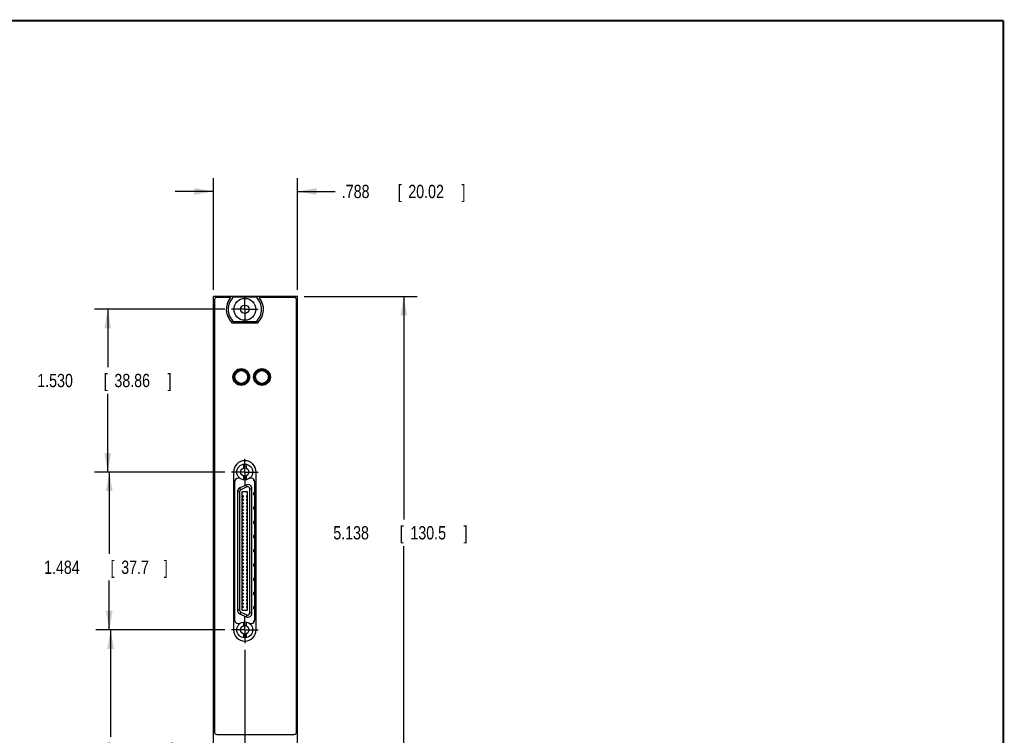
# Model space of a CAD drawing. Header units: inches. Extents: x 0.2 to 16.8, y 0.1 to 10.8.
# Tile 11 of 11: x 7.5 to 16.8, y 4 to 10.8. Entities that reach past the tile are written whole.
import ezdxf

# ---------------------------------------------------------------- set-up
doc = ezdxf.new("R2010")
doc.units = ezdxf.units.IN
doc.header["$LTSCALE"] = 0.935
doc.header["$MEASUREMENT"] = 0
doc.linetypes.add('CENTER', pattern=[0.6, 0.375, -0.075, 0.075, -0.075])
doc.layers.get('0').update_dxf_attribs({"linetype": 'CONTINUOUS'})
doc.layers.add('DEFAULT_1', color=7, linetype='CENTER')
doc.layers.add('DIMENSIONS', color=7, linetype='CONTINUOUS')
doc.styles.get("Standard").update_dxf_attribs({"font": 'txt', "width": 0.8})
doc.dimstyles.new('DIMSTYLE_1', dxfattribs={"dimtxt": 0.125, "dimasz": 0.18, "dimexe": 0.18, "dimexo": 0.0625, "dimgap": 0.09, "dimtad": 0, "dimtih": 1, "dimtoh": 1, "dimdec": 3, "dimzin": 4, "dimdsep": 46, "dimtxsty": 'STANDARD', "dimblk": '_FILLED', "dimblk1": '_FILLED', "dimblk2": '_FILLED', "dimcen": 0.09, "dimadec": 0, "dimazin": 0, "dimtp": 0.01, "dimtm": 0.01, "dimtfac": 1, "dimtdec": 3, "dimtofl": 0, "dimtmove": 0, "dimatfit": 3, "dimldrblk": '_FILLED', "dimfxl": 1, "dimtolj": 1, "dimtzin": 4, "dimarcsym": 0})

# ---------------------------------------------------------------- blocks, each defined once
blk = doc.blocks.new('_FILLED')
at = {"color": 0, "linetype": 'BYBLOCK'}
blk.add_solid([(0, 0), (-1, 0.174), (-1, -0.174)], dxfattribs=at)
blk = doc.blocks.new('*D0')
at = {"layer": 'DIMENSIONS', "color": 2, "linetype": 'CONTINUOUS'}
for p, q in [((9.4337, 8.0449), (8.2074, 8.0449)), ((8.3324, 8.0449), (8.3324, 7.5006)), ((8.3324, 6.5151), (8.3324, 7.2506)), ((9.4325, 6.5151), (8.2074, 6.5151))]:
    blk.add_line(p, q, dxfattribs=at)
at = {"layer": 'DIMENSIONS', "color": 2, "linetype": 'CONTINUOUS', "xscale": 0.18, "yscale": 0.18, "zscale": 0.18}
for p, rotation in [((8.3324, 8.0449), 90), ((8.3324, 6.5151), 270)]:
    blk.add_blockref('_FILLED', p, dxfattribs=dict(at, rotation=rotation))
at = {"layer": 'DIMENSIONS', "color": 2, "linetype": 'CONTINUOUS', "width": 0.8}
for s, p in [('1.530', (7.6699, 7.3131)), ('[', (8.2949, 7.3131)), ('38.86', (8.3949, 7.3131)), (']', (8.8949, 7.3131))]:
    blk.add_text(s, height=0.125, dxfattribs=at).set_placement(p)
blk = doc.blocks.new('*D1')
at = {"layer": 'DIMENSIONS', "color": 2, "linetype": 'CONTINUOUS'}
for p, q in [((9.4325, 6.5151), (8.2216, 6.5151)), ((8.3466, 6.5151), (8.3466, 5.7442)), ((8.3466, 5.0309), (8.3466, 5.4942)), ((9.4325, 5.0309), (8.2216, 5.0309))]:
    blk.add_line(p, q, dxfattribs=at)
at = {"layer": 'DIMENSIONS', "color": 2, "linetype": 'CONTINUOUS', "xscale": 0.18, "yscale": 0.18, "zscale": 0.18}
for p, rotation in [((8.3466, 6.5151), 90), ((8.3466, 5.0309), 270)]:
    blk.add_blockref('_FILLED', p, dxfattribs=dict(at, rotation=rotation))
at = {"layer": 'DIMENSIONS', "color": 2, "linetype": 'CONTINUOUS', "width": 0.8}
for s, p in [('1.484', (7.7341, 5.5567)), ('[', (8.3591, 5.5567)), ('37.7', (8.4591, 5.5567)), (']', (8.8591, 5.5567))]:
    blk.add_text(s, height=0.125, dxfattribs=at).set_placement(p)
blk = doc.blocks.new('*D2')
at = {"layer": 'DIMENSIONS', "color": 2, "linetype": 'CONTINUOUS'}
for p, q in [((9.4325, 5.0309), (8.2342, 5.0309)), ((8.3592, 5.0309), (8.3592, 4.0246)), ((8.3592, 3.224), (8.3592, 3.7746)), ((9.4337, 3.224), (8.2342, 3.224))]:
    blk.add_line(p, q, dxfattribs=at)
at = {"layer": 'DIMENSIONS', "color": 2, "linetype": 'CONTINUOUS', "xscale": 0.18, "yscale": 0.18, "zscale": 0.18}
for p, rotation in [((8.3592, 5.0309), 90), ((8.3592, 3.224), 270)]:
    blk.add_blockref('_FILLED', p, dxfattribs=dict(at, rotation=rotation))
at = {"layer": 'DIMENSIONS', "color": 2, "linetype": 'CONTINUOUS', "width": 0.8}
for s, p in [('1.807', (7.6967, 3.8371)), ('[', (8.3217, 3.8371)), ('45.89', (8.4217, 3.8371)), (']', (8.9217, 3.8371))]:
    blk.add_text(s, height=0.125, dxfattribs=at).set_placement(p)
blk = doc.blocks.new('*D3')
at = {"layer": 'DIMENSIONS', "color": 2, "linetype": 'CONTINUOUS'}
for p, q in [((9.3273, 8.2294), (9.3273, 9.2783)), ((10.1153, 8.2294), (10.1153, 9.2783)), ((9.3273, 9.1533), (8.9673, 9.1533)), ((10.1153, 9.1533), (10.4701, 9.1533))]:
    blk.add_line(p, q, dxfattribs=at)
at = {"layer": 'DIMENSIONS', "color": 2, "linetype": 'CONTINUOUS', "xscale": 0.18, "yscale": 0.18, "zscale": 0.18}
blk.add_blockref('_FILLED', (9.3273, 9.1533), dxfattribs=at)
at = {"layer": 'DIMENSIONS', "color": 2, "linetype": 'CONTINUOUS', "xscale": 0.18, "yscale": 0.18, "zscale": 0.18, "rotation": 180}
blk.add_blockref('_FILLED', (10.1153, 9.1533), dxfattribs=at)
at = {"layer": 'DIMENSIONS', "color": 2, "linetype": 'CONTINUOUS', "width": 0.8}
for s, p in [('.788', (10.5326, 9.0908)), ('[', (11.0576, 9.0908)), ('20.02', (11.1576, 9.0908)), (']', (11.6576, 9.0908))]:
    blk.add_text(s, height=0.125, dxfattribs=at).set_placement(p)
blk = doc.blocks.new('*D4')
at = {"layer": 'DIMENSIONS', "color": 2, "linetype": 'CONTINUOUS'}
for p, q in [((10.1778, 8.1669), (11.2399, 8.1669)), ((11.1149, 8.1669), (11.1149, 6.0685)), ((11.1149, 3.029), (11.1149, 5.8185)), ((10.1778, 3.029), (11.2399, 3.029))]:
    blk.add_line(p, q, dxfattribs=at)
at = {"layer": 'DIMENSIONS', "color": 2, "linetype": 'CONTINUOUS', "xscale": 0.18, "yscale": 0.18, "zscale": 0.18}
for p, rotation in [((11.1149, 8.1669), 90), ((11.1149, 3.029), 270)]:
    blk.add_blockref('_FILLED', p, dxfattribs=dict(at, rotation=rotation))
at = {"layer": 'DIMENSIONS', "color": 2, "linetype": 'CONTINUOUS', "width": 0.8}
for s, p in [('[', (11.0774, 5.881)), (']', (11.6774, 5.881)), ('5.138', (10.4524, 5.881)), ('130.5', (11.1774, 5.881))]:
    blk.add_text(s, height=0.125, dxfattribs=at).set_placement(p)
blk = doc.blocks.new('*D6')
at = {"layer": 'DIMENSIONS', "color": 2, "linetype": 'CONTINUOUS'}
for p, q in [((9.6201, 4.8433), (9.6201, 2.3882)), ((9.6213, 3.0364), (9.6213, 2.3882)), ((9.6201, 2.5132), (9.2601, 2.5132)), ((9.6213, 2.5132), (9.9122, 2.5132))]:
    blk.add_line(p, q, dxfattribs=at)
at = {"layer": 'DIMENSIONS', "color": 2, "linetype": 'CONTINUOUS', "xscale": 0.18, "yscale": 0.18, "zscale": 0.18}
blk.add_blockref('_FILLED', (9.6201, 2.5132), dxfattribs=at)
at = {"layer": 'DIMENSIONS', "color": 2, "linetype": 'CONTINUOUS', "xscale": 0.18, "yscale": 0.18, "zscale": 0.18, "rotation": 180}
blk.add_blockref('_FILLED', (9.6213, 2.5132), dxfattribs=at)
at = {"layer": 'DIMENSIONS', "color": 2, "linetype": 'CONTINUOUS', "width": 0.8}
for s, p in [('.001', (9.9747, 2.4507)), ('[', (10.4997, 2.4507)), ('0.03', (10.5997, 2.4507)), (']', (10.9997, 2.4507))]:
    blk.add_text(s, height=0.125, dxfattribs=at).set_placement(p)

msp = doc.modelspace()

# ---------------------------------------------------------------- linework, layer by layer
at = {"color": 7, "linetype": 'CONTINUOUS'}
for p, q in [((9.3273, 3.029), (9.3273, 8.1669)), ((10.1153, 8.1669), (9.3273, 8.1669)), ((9.4868, 8.1569), (9.3573, 8.1569)), ((9.5175, 8.1634), (9.725, 8.1634)), ((10.0853, 8.1569), (9.7558, 8.1569)), ((10.1153, 3.029), (10.1153, 8.1669)), ((9.3373, 8.1369), (9.3373, 4.0669)), ((10.1053, 4.0669), (10.1053, 8.1369)), ((9.7396, 7.9159), (9.503, 7.9159)), ((9.725, 7.9264), (9.5175, 7.9264)), ((9.5943, 7.478), (9.5943, 7.4684)), ((9.6232, 7.4684), (9.5943, 7.4684)), ((9.6473, 7.4444), (9.6473, 7.3725)), ((9.8182, 7.4684), (9.7464, 7.4684)), ((9.8423, 7.3725), (9.8423, 7.4444)), ((9.6232, 7.3484), (9.5514, 7.3484)), ((9.8182, 7.3484), (9.7464, 7.3484)), ((9.6073, 6.5888), (9.6073, 6.5524)), ((9.6329, 6.5888), (9.6329, 6.5524)), ((9.5141, 6.5151), (9.5141, 5.0309)), ((9.7261, 5.0309), (9.7261, 6.5151)), ((9.5241, 6.421), (9.5241, 5.125)), ((9.5731, 6.456), (9.5591, 6.456)), ((9.5731, 6.4569), (9.5731, 6.456)), ((9.6322, 6.3923), (9.5747, 6.3655)), ((9.6073, 6.4779), (9.6073, 6.4414)), ((9.6405, 6.3745), (9.6322, 6.3923)), ((9.6329, 6.4779), (9.6329, 6.4414)), ((9.6671, 6.456), (9.6671, 6.4569)), ((9.6811, 6.456), (9.6671, 6.456)), ((9.7011, 6.4497), (9.7011, 6.433)), ((9.7139, 6.433), (9.7011, 6.433)), ((9.7161, 5.125), (9.7161, 6.421)), ((9.552, 6.3299), (9.552, 5.2161)), ((9.5717, 6.3299), (9.552, 6.3299)), ((9.5717, 6.3299), (9.5717, 5.2161)), ((9.583, 6.3477), (9.5747, 6.3655)), ((9.6405, 6.3745), (9.583, 6.3477)), ((9.5935, 6.3301), (9.5935, 5.2159)), ((9.6467, 6.3301), (9.5935, 6.3301)), ((9.6467, 5.2159), (9.6467, 6.3301)), ((9.6685, 5.1893), (9.6685, 6.3567)), ((9.6685, 6.3567), (9.6882, 6.3567)), ((9.6882, 5.1893), (9.6882, 6.3567)), ((9.7011, 6.3191), (9.7011, 6.299)), ((9.7161, 6.3191), (9.7011, 6.3191)), ((9.7161, 6.299), (9.7011, 6.299)), ((9.6043, 6.2897), (9.5935, 6.2897)), ((9.6043, 6.2799), (9.5935, 6.2799)), ((9.6043, 6.2582), (9.5935, 6.2582)), ((9.6043, 6.2484), (9.5935, 6.2484)), ((9.6043, 6.2267), (9.5935, 6.2267)), ((9.6043, 6.2169), (9.5935, 6.2169)), ((9.6043, 6.2897), (9.6043, 6.2799)), ((9.6043, 6.2582), (9.6043, 6.2484)), ((9.6043, 6.2267), (9.6043, 6.2169)), ((9.6358, 6.2897), (9.6358, 6.2799)), ((9.6467, 6.2897), (9.6358, 6.2897)), ((9.6467, 6.2799), (9.6358, 6.2799)), ((9.6358, 6.2582), (9.6358, 6.2484)), ((9.6467, 6.2582), (9.6358, 6.2582)), ((9.6467, 6.2484), (9.6358, 6.2484)), ((9.6358, 6.2267), (9.6358, 6.2169)), ((9.6467, 6.2267), (9.6358, 6.2267)), ((9.6467, 6.2169), (9.6358, 6.2169)), ((9.6043, 6.1953), (9.5935, 6.1953)), ((9.6043, 6.1854), (9.5935, 6.1854)), ((9.6043, 6.1638), (9.5935, 6.1638)), ((9.6043, 6.1539), (9.5935, 6.1539)), ((9.6043, 6.1323), (9.5935, 6.1323)), ((9.6043, 6.1224), (9.5935, 6.1224)), ((9.6043, 6.1953), (9.6043, 6.1854)), ((9.6043, 6.1638), (9.6043, 6.1539)), ((9.6043, 6.1323), (9.6043, 6.1224)), ((9.6358, 6.1953), (9.6358, 6.1854)), ((9.6467, 6.1953), (9.6358, 6.1953)), ((9.6467, 6.1854), (9.6358, 6.1854)), ((9.6358, 6.1638), (9.6358, 6.1539)), ((9.6467, 6.1638), (9.6358, 6.1638)), ((9.6467, 6.1539), (9.6358, 6.1539)), ((9.6358, 6.1323), (9.6358, 6.1224)), ((9.6467, 6.1323), (9.6358, 6.1323)), ((9.6467, 6.1224), (9.6358, 6.1224)), ((9.7011, 6.1851), (9.7011, 6.165)), ((9.7161, 6.1851), (9.7011, 6.1851)), ((9.7161, 6.165), (9.7011, 6.165)), ((9.7028, 6.1851), (9.7028, 6.165)), ((9.7156, 6.1667), (9.7028, 6.1667)), ((9.708, 6.1851), (9.708, 6.1667)), ((9.7156, 6.1851), (9.7156, 6.1667)), ((9.6043, 6.1008), (9.5935, 6.1008)), ((9.6043, 6.0909), (9.5935, 6.0909)), ((9.6043, 6.0693), (9.5935, 6.0693)), ((9.6043, 6.0594), (9.5935, 6.0594)), ((9.6043, 6.0378), (9.5935, 6.0378)), ((9.6043, 6.0279), (9.5935, 6.0279)), ((9.6043, 6.1008), (9.6043, 6.0909)), ((9.6043, 6.0693), (9.6043, 6.0594)), ((9.6043, 6.0378), (9.6043, 6.0279)), ((9.6358, 6.1008), (9.6358, 6.0909)), ((9.6467, 6.1008), (9.6358, 6.1008)), ((9.6467, 6.0909), (9.6358, 6.0909)), ((9.6358, 6.0693), (9.6358, 6.0594)), ((9.6467, 6.0693), (9.6358, 6.0693)), ((9.6467, 6.0594), (9.6358, 6.0594)), ((9.6358, 6.0378), (9.6358, 6.0279)), ((9.6467, 6.0378), (9.6358, 6.0378)), ((9.6467, 6.0279), (9.6358, 6.0279)), ((9.7011, 6.0511), (9.7011, 6.031)), ((9.7161, 6.0511), (9.7011, 6.0511)), ((9.7161, 6.031), (9.7011, 6.031)), ((9.6043, 6.0063), (9.5935, 6.0063)), ((9.6043, 5.9964), (9.5935, 5.9964)), ((9.6043, 5.9748), (9.5935, 5.9748)), ((9.6043, 5.9649), (9.5935, 5.9649)), ((9.6043, 5.9433), (9.5935, 5.9433)), ((9.6043, 5.9334), (9.5935, 5.9334)), ((9.6043, 6.0063), (9.6043, 5.9964)), ((9.6043, 5.9748), (9.6043, 5.9649)), ((9.6043, 5.9433), (9.6043, 5.9334)), ((9.6358, 6.0063), (9.6358, 5.9964)), ((9.6467, 6.0063), (9.6358, 6.0063)), ((9.6467, 5.9964), (9.6358, 5.9964)), ((9.6358, 5.9748), (9.6358, 5.9649)), ((9.6467, 5.9748), (9.6358, 5.9748)), ((9.6467, 5.9649), (9.6358, 5.9649)), ((9.6358, 5.9433), (9.6358, 5.9334)), ((9.6467, 5.9433), (9.6358, 5.9433)), ((9.6467, 5.9334), (9.6358, 5.9334)), ((9.6043, 5.9118), (9.5935, 5.9118)), ((9.6043, 5.9019), (9.5935, 5.9019)), ((9.6043, 5.8803), (9.5935, 5.8803)), ((9.6043, 5.8704), (9.5935, 5.8704)), ((9.6043, 5.8488), (9.5935, 5.8488)), ((9.6043, 5.839), (9.5935, 5.839)), ((9.6043, 5.9118), (9.6043, 5.9019)), ((9.6043, 5.8803), (9.6043, 5.8704)), ((9.6043, 5.8488), (9.6043, 5.839)), ((9.6358, 5.9118), (9.6358, 5.9019)), ((9.6467, 5.9118), (9.6358, 5.9118)), ((9.6467, 5.9019), (9.6358, 5.9019)), ((9.6358, 5.8803), (9.6358, 5.8704)), ((9.6467, 5.8803), (9.6358, 5.8803)), ((9.6467, 5.8704), (9.6358, 5.8704)), ((9.6358, 5.8488), (9.6358, 5.839)), ((9.6467, 5.8488), (9.6358, 5.8488)), ((9.6467, 5.839), (9.6358, 5.839)), ((9.7011, 5.9171), (9.7011, 5.897)), ((9.7161, 5.9171), (9.7011, 5.9171)), ((9.7161, 5.897), (9.7011, 5.897)), ((9.6043, 5.8173), (9.5935, 5.8173)), ((9.6043, 5.8075), (9.5935, 5.8075)), ((9.6043, 5.7858), (9.5935, 5.7858)), ((9.6043, 5.776), (9.5935, 5.776)), ((9.6043, 5.7543), (9.5935, 5.7543)), ((9.6043, 5.7445), (9.5935, 5.7445)), ((9.6043, 5.8173), (9.6043, 5.8075)), ((9.6043, 5.7858), (9.6043, 5.776)), ((9.6043, 5.7543), (9.6043, 5.7445)), ((9.6358, 5.8173), (9.6358, 5.8075)), ((9.6467, 5.8173), (9.6358, 5.8173)), ((9.6467, 5.8075), (9.6358, 5.8075)), ((9.6358, 5.7858), (9.6358, 5.776)), ((9.6467, 5.7858), (9.6358, 5.7858)), ((9.6467, 5.776), (9.6358, 5.776)), ((9.6358, 5.7543), (9.6358, 5.7445)), ((9.6467, 5.7543), (9.6358, 5.7543)), ((9.6467, 5.7445), (9.6358, 5.7445)), ((9.7011, 5.783), (9.7011, 5.763)), ((9.7161, 5.783), (9.7011, 5.783)), ((9.7161, 5.763), (9.7011, 5.763)), ((9.7028, 5.783), (9.7028, 5.763)), ((9.708, 5.783), (9.708, 5.763)), ((9.7156, 5.783), (9.7156, 5.763)), ((9.6043, 5.7228), (9.5935, 5.7228)), ((9.6043, 5.713), (9.5935, 5.713)), ((9.6043, 5.6913), (9.5935, 5.6913)), ((9.6043, 5.6815), (9.5935, 5.6815)), ((9.6043, 5.6598), (9.5935, 5.6598)), ((9.6043, 5.65), (9.5935, 5.65)), ((9.6043, 5.7228), (9.6043, 5.713)), ((9.6043, 5.6913), (9.6043, 5.6815)), ((9.6043, 5.6598), (9.6043, 5.65)), ((9.6358, 5.7228), (9.6358, 5.713)), ((9.6467, 5.7228), (9.6358, 5.7228)), ((9.6467, 5.713), (9.6358, 5.713)), ((9.6358, 5.6913), (9.6358, 5.6815)), ((9.6467, 5.6913), (9.6358, 5.6913)), ((9.6467, 5.6815), (9.6358, 5.6815)), ((9.6358, 5.6598), (9.6358, 5.65)), ((9.6467, 5.6598), (9.6358, 5.6598)), ((9.6467, 5.65), (9.6358, 5.65)), ((9.7011, 5.649), (9.7011, 5.629)), ((9.7161, 5.649), (9.7011, 5.649)), ((9.6043, 5.6283), (9.5935, 5.6283)), ((9.6043, 5.6185), (9.5935, 5.6185)), ((9.6043, 5.5968), (9.5935, 5.5968)), ((9.6043, 5.587), (9.5935, 5.587)), ((9.6043, 5.5653), (9.5935, 5.5653)), ((9.6043, 5.5555), (9.5935, 5.5555)), ((9.6043, 5.6283), (9.6043, 5.6185)), ((9.6043, 5.5968), (9.6043, 5.587)), ((9.6043, 5.5653), (9.6043, 5.5555)), ((9.6358, 5.6283), (9.6358, 5.6185)), ((9.6467, 5.6283), (9.6358, 5.6283)), ((9.6467, 5.6185), (9.6358, 5.6185)), ((9.6358, 5.5968), (9.6358, 5.587)), ((9.6467, 5.5968), (9.6358, 5.5968)), ((9.6467, 5.587), (9.6358, 5.587)), ((9.6358, 5.5653), (9.6358, 5.5555)), ((9.6467, 5.5653), (9.6358, 5.5653)), ((9.6467, 5.5555), (9.6358, 5.5555)), ((9.7161, 5.629), (9.7011, 5.629)), ((9.6043, 5.5338), (9.5935, 5.5338)), ((9.6043, 5.524), (9.5935, 5.524)), ((9.6043, 5.5023), (9.5935, 5.5023)), ((9.6043, 5.4925), (9.5935, 5.4925)), ((9.6043, 5.4708), (9.5935, 5.4708)), ((9.6043, 5.461), (9.5935, 5.461)), ((9.6043, 5.5338), (9.6043, 5.524)), ((9.6043, 5.5023), (9.6043, 5.4925)), ((9.6043, 5.4708), (9.6043, 5.461)), ((9.6358, 5.5338), (9.6358, 5.524)), ((9.6467, 5.5338), (9.6358, 5.5338)), ((9.6467, 5.524), (9.6358, 5.524)), ((9.6358, 5.5023), (9.6358, 5.4925)), ((9.6467, 5.5023), (9.6358, 5.5023)), ((9.6467, 5.4925), (9.6358, 5.4925)), ((9.6358, 5.4708), (9.6358, 5.461)), ((9.6467, 5.4708), (9.6358, 5.4708)), ((9.6467, 5.461), (9.6358, 5.461)), ((9.7011, 5.515), (9.7011, 5.4949)), ((9.7161, 5.515), (9.7011, 5.515)), ((9.7161, 5.4949), (9.7011, 5.4949)), ((9.6043, 5.4393), (9.5935, 5.4393)), ((9.6043, 5.4295), (9.5935, 5.4295)), ((9.6043, 5.4078), (9.5935, 5.4078)), ((9.6043, 5.398), (9.5935, 5.398)), ((9.6043, 5.3764), (9.5935, 5.3764)), ((9.6043, 5.4393), (9.6043, 5.4295)), ((9.6043, 5.4078), (9.6043, 5.398)), ((9.6043, 5.3764), (9.6043, 5.3665)), ((9.6467, 5.4393), (9.6358, 5.4393)), ((9.6358, 5.4393), (9.6358, 5.4295)), ((9.6467, 5.4295), (9.6358, 5.4295)), ((9.6467, 5.4078), (9.6358, 5.4078)), ((9.6358, 5.4078), (9.6358, 5.398)), ((9.6467, 5.398), (9.6358, 5.398)), ((9.6467, 5.3764), (9.6358, 5.3764)), ((9.6358, 5.3764), (9.6358, 5.3665)), ((9.7161, 5.381), (9.7011, 5.381)), ((9.7011, 5.381), (9.7011, 5.3609)), ((9.7028, 5.381), (9.7028, 5.3609)), ((9.7156, 5.3793), (9.7028, 5.3793)), ((9.708, 5.3793), (9.708, 5.3609)), ((9.7156, 5.3793), (9.7156, 5.3609)), ((9.6043, 5.3665), (9.5935, 5.3665)), ((9.6043, 5.3449), (9.5935, 5.3449)), ((9.6043, 5.335), (9.5935, 5.335)), ((9.6043, 5.3134), (9.5935, 5.3134)), ((9.6043, 5.3035), (9.5935, 5.3035)), ((9.6043, 5.2819), (9.5935, 5.2819)), ((9.6043, 5.3449), (9.6043, 5.335)), ((9.6043, 5.3134), (9.6043, 5.3035)), ((9.6043, 5.2819), (9.6043, 5.272)), ((9.6467, 5.3665), (9.6358, 5.3665)), ((9.6467, 5.3449), (9.6358, 5.3449)), ((9.6358, 5.3449), (9.6358, 5.335)), ((9.6467, 5.335), (9.6358, 5.335)), ((9.6467, 5.3134), (9.6358, 5.3134)), ((9.6358, 5.3134), (9.6358, 5.3035)), ((9.6467, 5.3035), (9.6358, 5.3035)), ((9.6467, 5.2819), (9.6358, 5.2819)), ((9.6358, 5.2819), (9.6358, 5.272)), ((9.7161, 5.3609), (9.7011, 5.3609)), ((9.5717, 5.2161), (9.552, 5.2161)), ((9.583, 5.1983), (9.5747, 5.1805)), ((9.583, 5.1983), (9.6405, 5.1715)), ((9.6043, 5.272), (9.5935, 5.272)), ((9.6043, 5.2504), (9.5935, 5.2504)), ((9.6043, 5.2405), (9.5935, 5.2405)), ((9.5935, 5.2159), (9.6467, 5.2159)), ((9.6043, 5.2504), (9.6043, 5.2405)), ((9.6467, 5.272), (9.6358, 5.272)), ((9.6467, 5.2504), (9.6358, 5.2504)), ((9.6358, 5.2504), (9.6358, 5.2405)), ((9.6467, 5.2405), (9.6358, 5.2405)), ((9.6685, 5.1893), (9.6882, 5.1893)), ((9.7161, 5.247), (9.7011, 5.247)), ((9.7011, 5.247), (9.7011, 5.2269)), ((9.7161, 5.2269), (9.7011, 5.2269)), ((9.5747, 5.1805), (9.6322, 5.1537)), ((9.6073, 5.1046), (9.6073, 5.0681)), ((9.6405, 5.1715), (9.6322, 5.1537)), ((9.6329, 5.1046), (9.6329, 5.0681)), ((9.7139, 5.113), (9.7011, 5.113)), ((9.7011, 5.113), (9.7011, 5.0963)), ((9.5591, 5.09), (9.5731, 5.09)), ((9.5731, 5.09), (9.5731, 5.0891)), ((9.6671, 5.09), (9.6811, 5.09)), ((9.6671, 5.0891), (9.6671, 5.09)), ((9.6073, 4.9936), (9.6073, 4.9572)), ((9.6329, 4.9936), (9.6329, 4.9572)), ((9.3573, 4.0469), (10.0853, 4.0469))]:
    msp.add_line(p, q, dxfattribs=at)
at = {"color": 7, "linetype": 'CONTINUOUS', "const_width": 0.02}
for points in [[(16.75, 10.7586), (0.25, 10.7586)], [(16.75, 0.2586), (16.75, 10.7586)]]:
    msp.add_lwpolyline(points, dxfattribs=at)
at = {"color": 7, "linetype": 'CONTINUOUS'}
for centre, radius in [((9.6213, 8.0449), 0.1025), ((9.6213, 8.0449), 0.04), ((9.5873, 7.4084), 0.0785), ((9.5873, 7.4084), 0.07), ((9.5873, 7.4084), 0.06), ((9.7823, 7.4084), 0.0785), ((9.7823, 7.4084), 0.07), ((9.7823, 7.4084), 0.06), ((9.6201, 6.5151), 0.0748), ((9.6201, 6.5151), 0.0394), ((9.6201, 5.0309), 0.0748), ((9.6201, 5.0309), 0.0394)]:
    msp.add_circle(centre, radius, dxfattribs=at)
for centre, radius, start, end in [((9.3573, 8.1369), 0.02, 90, 180), ((9.6213, 8.0449), 0.175, 140.20818, 227.4886), ((9.6213, 8.0449), 0.1575, 131.20295, 228.79705), ((9.6213, 8.0449), 0.1575, 311.20295, 48.79705), ((9.6213, 8.0449), 0.175, 312.5114, 39.79182), ((10.0853, 8.1369), 0.02, 0, 90), ((9.6201, 6.5151), 0.106, 0, 180), ((9.5591, 6.421), 0.035, 90, 180), ((9.6488, 6.3567), 0.0394, 0, 115), ((9.6811, 6.421), 0.035, 0, 90), ((9.5914, 6.3299), 0.0394, 115, 180), ((9.5914, 6.3299), 0.0197, 115, 180), ((9.6488, 6.3567), 0.0197, 0, 115), ((9.5914, 5.2161), 0.0394, 180, 245), ((9.5914, 5.2161), 0.0197, 180, 245), ((9.6488, 5.1893), 0.0394, 245, 360), ((9.6488, 5.1893), 0.0197, 245, 360), ((9.5591, 5.125), 0.035, 180, 270), ((9.6811, 5.125), 0.035, 270, 360), ((9.6201, 5.0309), 0.106, 180, 360), ((9.3573, 4.0669), 0.02, 180, 270), ((10.0853, 4.0669), 0.02, 270, 360)]:
    msp.add_arc(centre, radius, start, end, dxfattribs=at)
at = {"layer": 'DEFAULT_1', "color": 7, "linetype": 'CENTER'}
for p, q in [((9.6213, 8.0449), (9.6213, 8.17)), ((9.6213, 8.0449), (9.4962, 8.0449)), ((9.6213, 8.0449), (9.6213, 7.9198)), ((9.6213, 8.0449), (9.7464, 8.0449)), ((9.6201, 6.5151), (9.6201, 6.6402)), ((9.6201, 6.5151), (9.495, 6.5151)), ((9.6201, 6.5151), (9.6201, 6.39)), ((9.6201, 6.5151), (9.7452, 6.5151)), ((9.6201, 5.0309), (9.6201, 5.156)), ((9.6201, 5.0309), (9.495, 5.0309)), ((9.6201, 5.0309), (9.7452, 5.0309)), ((9.6201, 5.0309), (9.6201, 4.9058))]:
    msp.add_line(p, q, dxfattribs=at)

# ---------------------------------------------------------------- dimensions: what is measured, and where the dimension line sits
at = {"layer": 'DIMENSIONS', "color": 2, "linetype": 'CONTINUOUS'}
dim = msp.add_linear_dim(base=(10.1153, 9.1533), p1=(9.3273, 8.2294), p2=(10.1153, 8.2294), dimstyle='DIMSTYLE_1', dxfattribs=at)
dim.commit()
dim.dimension.update_dxf_attribs({"geometry": '*D3', "text_midpoint": (11.1451, 9.1533), "dimtype": 160})
for base, p1, p2, angle, picture, middle in [((11.1149, 3.029), (10.1778, 8.1669), (10.1778, 3.029), 270, '*D4', (11.1149, 5.9435)), ((8.3324, 6.5151), (9.4337, 8.0449), (9.4325, 6.5151), 270, '*D0', (8.3324, 7.3756)), ((8.3466, 5.0309), (9.4325, 6.5151), (9.4325, 5.0309), 270, '*D1', (8.3466, 5.6192)), ((8.3592, 3.224), (9.4325, 5.0309), (9.4337, 3.224), 270, '*D2', (8.3592, 3.8996)), ((9.6201, 2.5132), (9.6213, 3.0364), (9.6201, 4.8433), 180, '*D6', (10.5372, 2.5132))]:
    dim = msp.add_linear_dim(base=base, p1=p1, p2=p2, angle=angle, dimstyle='DIMSTYLE_1', dxfattribs=at)
    dim.commit()
    dim.dimension.update_dxf_attribs({"geometry": picture, "text_midpoint": middle, "dimtype": 160})

doc.saveas('drawing.dxf')
